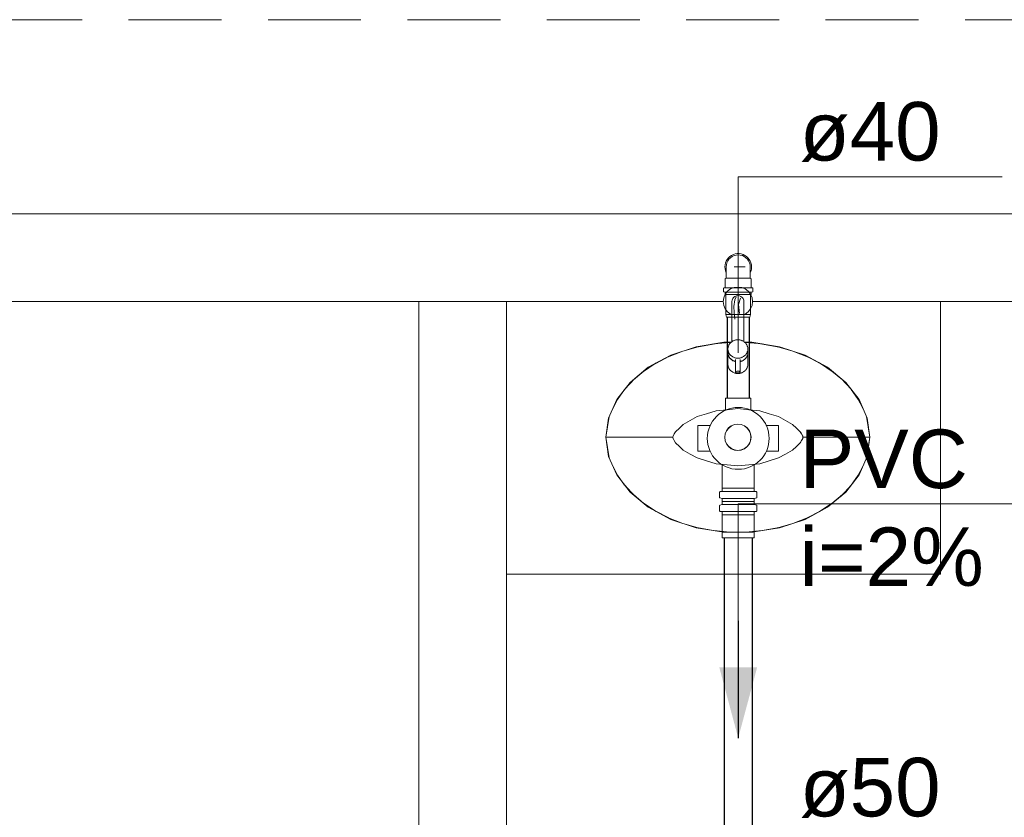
# Model space of a CAD drawing. Header units: millimetres. Extents: x 321 to 585, y -277 to 9.
# Tile 40 of 256: x 390.58 to 393.95, y -226.65 to -223.93. Entities that reach past the tile are written whole.
import ezdxf

# ---------------------------------------------------------------- set-up
doc = ezdxf.new("R2010")
doc.units = ezdxf.units.MM
doc.header["$MEASUREMENT"] = 0
doc.linetypes.add('HIDDEN2', pattern=[0.47625, 0.3175, -0.15875])
doc.linetypes.add('NULL', pattern=[0])
for name, color, linetype, lineweight in [('DI-Detalhes', 5, 'HIDDEN2', 9), ('IFC-Elemento de mobília-Contorno', 152, 'Continuous', 5), ('IFC-Elemento terminal-Contorno', 253, 'Continuous', 5), ('IFC-Laje-Contorno', 134, 'Continuous', 5), ('IFC-Viga-Contorno', 66, 'Continuous', 5), ('Simbolos', 5, 'Continuous', 20), ('Simbolos_int', 2, 'Continuous', 15), ('TQ-Condutos', 3, 'Continuous', 25), ('TQ-Sentido conduto', 9, 'Continuous', 30), ('TQ-Textos conduto', 7, 'Continuous', 9)]:
    doc.layers.add(name, color=color, linetype=linetype, lineweight=lineweight)
doc.styles.add('Arial', font='arial.ttf')

msp = doc.modelspace()

# ---------------------------------------------------------------- hatches: boundary and pattern name
at = {"layer": 'TQ-Sentido conduto', "linetype": 'Continuous'}
msp.add_hatch(color=7, dxfattribs=at).paths.add_polyline_path([(393.0388, -226.3839), (393.1035, -226.1424), (392.9741, -226.1424)])

# ---------------------------------------------------------------- linework, layer by layer
at = {"layer": 'DI-Detalhes'}
msp.add_lwpolyline([(380.9549, -223.9307), (398.5428, -223.9307), (398.5428, -233.9847), (380.9549, -233.9847), (380.9549, -223.9307)], dxfattribs=at)
at = {"layer": 'IFC-Elemento de mobília-Contorno', "color": 7, "lineweight": 5}
for p, q in [((392.2477, -225.8242), (392.2477, -224.8936)), ((392.2477, -224.8936), (392.9878, -224.8936)), ((393.0877, -224.8936), (393.7304, -224.8936)), ((393.7304, -225.8242), (393.7304, -224.8936)), ((392.8082, -225.0764), (392.8955, -225.0474)), ((392.8955, -225.0474), (392.9896, -225.0325)), ((392.9896, -225.0325), (393.0142, -225.0325)), ((393.0612, -225.0325), (393.0859, -225.0325)), ((393.0859, -225.0325), (393.1799, -225.0474)), ((393.1799, -225.0474), (393.2672, -225.0764)), ((392.7317, -225.1178), (392.8082, -225.0764)), ((393.2672, -225.0764), (393.3438, -225.1178)), ((392.6693, -225.1694), (392.7317, -225.1178)), ((393.3438, -225.1178), (393.4061, -225.1694)), ((392.6237, -225.2283), (392.6693, -225.1694)), ((393.4061, -225.1694), (393.4518, -225.2283)), ((392.596, -225.2916), (392.6237, -225.2283)), ((393.4518, -225.2283), (393.4794, -225.2916)), ((392.5868, -225.3568), (392.596, -225.2916)), ((393.4794, -225.2916), (393.4886, -225.3568)), ((392.5868, -225.3568), (392.596, -225.4221)), ((393.4794, -225.4221), (393.4886, -225.3568)), ((392.596, -225.4221), (392.6237, -225.4854)), ((393.4518, -225.4854), (393.4794, -225.4221)), ((392.6237, -225.4854), (392.6693, -225.5443)), ((393.4061, -225.5443), (393.4518, -225.4854)), ((392.6693, -225.5443), (392.7317, -225.5959)), ((393.3438, -225.5959), (393.4061, -225.5443)), ((392.7317, -225.5959), (392.8082, -225.6373)), ((393.2672, -225.6373), (393.3438, -225.5959)), ((392.8082, -225.6373), (392.8955, -225.6662)), ((393.1799, -225.6662), (393.2672, -225.6373)), ((392.8955, -225.6662), (392.9896, -225.6811)), ((392.9896, -225.6811), (393.0859, -225.6811)), ((393.0859, -225.6811), (393.1799, -225.6662)), ((392.2477, -225.8242), (393.7304, -225.8242))]:
    msp.add_line(p, q, dxfattribs=at)
at = {"layer": 'IFC-Elemento terminal-Contorno', "color": 7, "lineweight": 5}
for p, q in [((393.0127, -224.8503), (393.0248, -224.8453)), ((393.0248, -224.8453), (393.0377, -224.8436)), ((393.0377, -224.8436), (393.0507, -224.8453)), ((393.0507, -224.8453), (393.0627, -224.8503)), ((392.9878, -224.8936), (392.9895, -224.8807)), ((392.9895, -224.8807), (392.9945, -224.8686)), ((392.9945, -224.8686), (393.0024, -224.8583)), ((393.0024, -224.8583), (393.0127, -224.8503)), ((393.0199, -224.8833), (393.0232, -224.879)), ((393.0232, -224.879), (393.0274, -224.8757)), ((393.027, -224.8869), (393.0315, -224.8769)), ((393.0274, -224.8757), (393.0324, -224.8737)), ((393.0324, -224.8737), (393.0377, -224.873)), ((393.0377, -224.873), (393.0431, -224.8737)), ((393.0431, -224.8737), (393.048, -224.8757)), ((393.048, -224.8757), (393.0523, -224.879)), ((393.0523, -224.879), (393.0556, -224.8833)), ((393.0627, -224.8503), (393.073, -224.8583)), ((393.073, -224.8583), (393.081, -224.8686)), ((393.081, -224.8686), (393.086, -224.8807)), ((393.086, -224.8807), (393.0877, -224.8936)), ((392.9878, -224.8936), (392.9895, -224.9065)), ((392.9895, -224.9065), (392.9945, -224.9186)), ((393.0171, -224.8936), (393.0178, -224.8882)), ((393.0171, -224.8956), (393.0171, -224.8936)), ((393.0171, -224.8976), (393.0171, -224.8956)), ((393.0171, -224.9016), (393.0171, -224.8976)), ((393.0171, -224.9051), (393.0171, -224.9016)), ((393.0171, -224.9379), (393.0171, -224.9051)), ((393.0178, -224.8882), (393.0199, -224.8833)), ((393.0237, -224.9106), (393.027, -224.8869)), ((393.0237, -224.9106), (393.0251, -224.9306)), ((393.0393, -224.9028), (393.0466, -224.8818)), ((393.0393, -224.9028), (393.0428, -224.9341)), ((393.0556, -224.8833), (393.0576, -224.8882)), ((393.0576, -224.8882), (393.0583, -224.8936)), ((393.0583, -224.9016), (393.0583, -224.8936)), ((393.0583, -224.9051), (393.0583, -224.9016)), ((393.0583, -224.9215), (393.0583, -224.9051)), ((393.081, -224.9186), (393.086, -224.9065)), ((393.086, -224.9065), (393.0877, -224.8936)), ((392.9945, -224.9186), (393.0024, -224.9289)), ((393.0024, -224.9289), (393.0127, -224.9369)), ((393.0127, -224.9369), (393.0171, -224.9387)), ((393.0171, -224.9529), (393.0171, -224.9379)), ((393.0251, -224.9306), (393.0275, -224.9531)), ((393.0583, -224.9379), (393.0583, -224.9215)), ((393.0583, -224.9387), (393.0627, -224.9369)), ((393.0583, -224.9529), (393.0583, -224.9379)), ((393.0627, -224.9369), (393.073, -224.9289)), ((393.073, -224.9289), (393.081, -224.9186)), ((393.0171, -224.97), (393.0171, -224.9529)), ((393.0171, -224.9785), (393.0171, -224.97)), ((393.0171, -224.9871), (393.0171, -224.9785)), ((393.0583, -224.97), (393.0583, -224.9529)), ((393.0583, -224.9785), (393.0583, -224.97)), ((393.0583, -224.9871), (393.0583, -224.9785)), ((393.0171, -225.0302), (393.0171, -224.9871)), ((393.0583, -225.0302), (393.0583, -224.9871)), ((392.8501, -225.0625), (392.9016, -225.048)), ((392.8844, -225.0511), (392.9603, -225.0372)), ((392.9551, -225.0381), (393.0101, -225.0332)), ((392.9857, -225.0332), (393.0135, -225.0332)), ((393.0044, -225.0491), (393.0049, -225.0471)), ((393.0049, -225.0471), (393.0055, -225.0452)), ((393.0055, -225.0452), (393.0063, -225.0432)), ((393.0063, -225.0432), (393.0072, -225.0413)), ((393.0072, -225.0413), (393.0083, -225.0395)), ((393.0083, -225.0395), (393.0094, -225.0378)), ((393.0094, -225.0378), (393.0107, -225.0361)), ((393.0107, -225.0361), (393.0122, -225.0345)), ((393.0122, -225.0345), (393.0137, -225.033)), ((393.0137, -225.033), (393.0153, -225.0316)), ((393.0153, -225.0316), (393.017, -225.0303)), ((393.017, -225.0303), (393.0188, -225.0291)), ((393.0188, -225.0291), (393.0207, -225.028)), ((393.0207, -225.028), (393.0227, -225.027)), ((393.0227, -225.027), (393.0247, -225.0262)), ((393.0247, -225.0262), (393.0268, -225.0254)), ((393.0268, -225.0254), (393.0289, -225.0248)), ((393.0289, -225.0248), (393.0311, -225.0244)), ((393.0311, -225.0244), (393.0333, -225.024)), ((393.0333, -225.024), (393.0355, -225.0238)), ((393.0355, -225.0238), (393.0377, -225.0238)), ((393.0377, -225.0238), (393.0399, -225.0238)), ((393.0399, -225.0238), (393.0422, -225.024)), ((393.0422, -225.024), (393.0444, -225.0244)), ((393.0444, -225.0244), (393.0465, -225.0248)), ((393.0465, -225.0248), (393.0486, -225.0254)), ((393.0486, -225.0254), (393.0507, -225.0262)), ((393.0507, -225.0262), (393.0528, -225.027)), ((393.0528, -225.027), (393.0547, -225.028)), ((393.0547, -225.028), (393.0566, -225.0291)), ((393.0566, -225.0291), (393.0584, -225.0303)), ((393.0584, -225.0303), (393.0601, -225.0316)), ((393.0601, -225.0316), (393.0618, -225.033)), ((393.0618, -225.033), (393.0633, -225.0345)), ((393.0619, -225.0332), (393.0898, -225.0332)), ((393.0633, -225.0345), (393.0647, -225.0361)), ((393.0647, -225.0361), (393.066, -225.0378)), ((393.0653, -225.0332), (393.1204, -225.0381)), ((393.066, -225.0378), (393.0672, -225.0395)), ((393.0672, -225.0395), (393.0682, -225.0413)), ((393.0682, -225.0413), (393.0691, -225.0432)), ((393.0691, -225.0432), (393.0699, -225.0452)), ((393.0699, -225.0452), (393.0706, -225.0471)), ((393.0706, -225.0471), (393.0711, -225.0491)), ((393.1151, -225.0372), (393.191, -225.0511)), ((393.1739, -225.048), (393.2254, -225.0625)), ((392.7568, -225.1045), (392.8016, -225.0815)), ((392.7917, -225.0853), (392.8501, -225.0625)), ((393.0037, -225.0553), (393.0038, -225.0532)), ((393.0037, -225.0553), (393.0038, -225.0573)), ((393.0037, -225.067), (393.0037, -225.0553)), ((393.0037, -225.067), (393.0038, -225.069)), ((393.0037, -225.0679), (393.0037, -225.0674)), ((393.0037, -225.0679), (393.0038, -225.0699)), ((393.0037, -225.1076), (393.0037, -225.0679)), ((393.0038, -225.0532), (393.004, -225.0512)), ((393.0038, -225.0573), (393.004, -225.0594)), ((393.0038, -225.069), (393.004, -225.0711)), ((393.0038, -225.0699), (393.004, -225.072)), ((393.004, -225.0512), (393.0044, -225.0491)), ((393.004, -225.0594), (393.0044, -225.0614)), ((393.004, -225.0711), (393.0044, -225.0731)), ((393.004, -225.072), (393.0044, -225.074)), ((393.0044, -225.0614), (393.0049, -225.0634)), ((393.0044, -225.0731), (393.0049, -225.0751)), ((393.0044, -225.074), (393.0049, -225.076)), ((393.0049, -225.0634), (393.0055, -225.0654)), ((393.0049, -225.0751), (393.0055, -225.0771)), ((393.0049, -225.076), (393.0055, -225.078)), ((393.0055, -225.0654), (393.0063, -225.0674)), ((393.0055, -225.0771), (393.0063, -225.0791)), ((393.0055, -225.078), (393.0063, -225.0799)), ((393.0063, -225.0674), (393.0072, -225.0692)), ((393.0063, -225.0791), (393.0072, -225.0809)), ((393.0063, -225.0799), (393.0072, -225.0818)), ((393.0072, -225.0692), (393.0083, -225.071)), ((393.0072, -225.0809), (393.0083, -225.0827)), ((393.0072, -225.0818), (393.0083, -225.0836)), ((393.0083, -225.071), (393.0094, -225.0728)), ((393.0083, -225.0827), (393.0094, -225.0845)), ((393.0094, -225.0728), (393.0107, -225.0745)), ((393.0107, -225.0745), (393.0122, -225.0761)), ((393.0122, -225.0761), (393.0137, -225.0776)), ((393.0137, -225.0776), (393.0153, -225.079)), ((393.0153, -225.079), (393.017, -225.0803)), ((393.017, -225.0803), (393.0188, -225.0815)), ((393.0188, -225.0815), (393.0207, -225.0826)), ((393.0207, -225.0826), (393.0227, -225.0836)), ((393.0528, -225.0836), (393.0547, -225.0826)), ((393.0547, -225.0826), (393.0566, -225.0815)), ((393.0566, -225.0815), (393.0584, -225.0803)), ((393.0584, -225.0803), (393.0601, -225.079)), ((393.0601, -225.079), (393.0618, -225.0776)), ((393.0618, -225.0776), (393.0633, -225.0761)), ((393.0633, -225.0761), (393.0647, -225.0745)), ((393.0647, -225.0745), (393.066, -225.0728)), ((393.066, -225.0728), (393.0672, -225.071)), ((393.066, -225.0845), (393.0672, -225.0827)), ((393.0672, -225.071), (393.0682, -225.0692)), ((393.0672, -225.0827), (393.0682, -225.0809)), ((393.0672, -225.0836), (393.0682, -225.0818)), ((393.0682, -225.0692), (393.0691, -225.0674)), ((393.0682, -225.0809), (393.0691, -225.0791)), ((393.0682, -225.0818), (393.0691, -225.0799)), ((393.0691, -225.0674), (393.0699, -225.0654)), ((393.0691, -225.0791), (393.0699, -225.0771)), ((393.0691, -225.0799), (393.0699, -225.078)), ((393.0699, -225.0654), (393.0706, -225.0634)), ((393.0699, -225.0771), (393.0706, -225.0751)), ((393.0699, -225.078), (393.0706, -225.076)), ((393.0706, -225.0634), (393.0711, -225.0614)), ((393.0706, -225.0751), (393.0711, -225.0731)), ((393.0706, -225.076), (393.0711, -225.074)), ((393.0711, -225.0491), (393.0714, -225.0512)), ((393.0711, -225.0614), (393.0714, -225.0594)), ((393.0711, -225.0731), (393.0714, -225.0711)), ((393.0711, -225.074), (393.0714, -225.072)), ((393.0714, -225.0512), (393.0716, -225.0532)), ((393.0714, -225.0594), (393.0716, -225.0573)), ((393.0714, -225.0711), (393.0716, -225.069)), ((393.0714, -225.072), (393.0716, -225.0699)), ((393.0716, -225.0532), (393.0717, -225.0553)), ((393.0716, -225.0573), (393.0717, -225.0553)), ((393.0716, -225.069), (393.0717, -225.067)), ((393.0716, -225.0699), (393.0717, -225.0679)), ((393.0717, -225.067), (393.0717, -225.0553)), ((393.0717, -225.0674), (393.0717, -225.0679)), ((393.0717, -225.1076), (393.0717, -225.0679)), ((393.2254, -225.0625), (393.2838, -225.0853)), ((393.2739, -225.0815), (393.3187, -225.1045)), ((392.7123, -225.1339), (392.759, -225.103)), ((393.0037, -225.1076), (393.0038, -225.1096)), ((393.0038, -225.1096), (393.004, -225.1117)), ((393.004, -225.1117), (393.0044, -225.1137)), ((393.0044, -225.1137), (393.0049, -225.1157)), ((393.0049, -225.1157), (393.0055, -225.1177)), ((393.0083, -225.0836), (393.0094, -225.0854)), ((393.0094, -225.0845), (393.0107, -225.0862)), ((393.0094, -225.0854), (393.0107, -225.0871)), ((393.0107, -225.0862), (393.0122, -225.0878)), ((393.0107, -225.0871), (393.0122, -225.0887)), ((393.0122, -225.0878), (393.0137, -225.0893)), ((393.0122, -225.0887), (393.0137, -225.0902)), ((393.0137, -225.0893), (393.0153, -225.0907)), ((393.0137, -225.0902), (393.0153, -225.0916)), ((393.0153, -225.0907), (393.017, -225.092)), ((393.0153, -225.0916), (393.017, -225.0929)), ((393.017, -225.092), (393.0188, -225.0932)), ((393.017, -225.0929), (393.0188, -225.0941)), ((393.0188, -225.0932), (393.0207, -225.0943)), ((393.0188, -225.0941), (393.0207, -225.0952)), ((393.0207, -225.0943), (393.0227, -225.0953)), ((393.0207, -225.0952), (393.0227, -225.0962)), ((393.0227, -225.0836), (393.0247, -225.0844)), ((393.0227, -225.0953), (393.0247, -225.0961)), ((393.0227, -225.0962), (393.0247, -225.097)), ((393.0247, -225.0844), (393.0268, -225.0851)), ((393.0247, -225.0961), (393.0268, -225.0968)), ((393.0247, -225.097), (393.0268, -225.0977)), ((393.0268, -225.0851), (393.0289, -225.0857)), ((393.0268, -225.0968), (393.0289, -225.0974)), ((393.0268, -225.0977), (393.0289, -225.0983)), ((393.0289, -225.0857), (393.0311, -225.0862)), ((393.0289, -225.0974), (393.0298, -225.0976)), ((393.0289, -225.0983), (393.0298, -225.0985)), ((393.0298, -225.1341), (393.0298, -225.0916)), ((393.0311, -225.0862), (393.0333, -225.0865)), ((393.0333, -225.0865), (393.0355, -225.0867)), ((393.0355, -225.0867), (393.0377, -225.0868)), ((393.0377, -225.0868), (393.0399, -225.0867)), ((393.0399, -225.0867), (393.0422, -225.0865)), ((393.0422, -225.0865), (393.0444, -225.0862)), ((393.0444, -225.0862), (393.0465, -225.0857)), ((393.0456, -225.1341), (393.0456, -225.0916)), ((393.0456, -225.0976), (393.0465, -225.0974)), ((393.0456, -225.0985), (393.0465, -225.0983)), ((393.0465, -225.0857), (393.0486, -225.0851)), ((393.0465, -225.0974), (393.0486, -225.0968)), ((393.0465, -225.0983), (393.0486, -225.0977)), ((393.0486, -225.0851), (393.0507, -225.0844)), ((393.0486, -225.0968), (393.0507, -225.0961)), ((393.0486, -225.0977), (393.0507, -225.097)), ((393.0507, -225.0844), (393.0528, -225.0836)), ((393.0507, -225.0961), (393.0528, -225.0953)), ((393.0507, -225.097), (393.0528, -225.0962)), ((393.0528, -225.0953), (393.0547, -225.0943)), ((393.0528, -225.0962), (393.0547, -225.0952)), ((393.0547, -225.0943), (393.0566, -225.0932)), ((393.0547, -225.0952), (393.0566, -225.0941)), ((393.0566, -225.0932), (393.0584, -225.092)), ((393.0566, -225.0941), (393.0584, -225.0929)), ((393.0584, -225.092), (393.0601, -225.0907)), ((393.0584, -225.0929), (393.0601, -225.0916)), ((393.0601, -225.0907), (393.0618, -225.0893)), ((393.0601, -225.0916), (393.0618, -225.0902)), ((393.0618, -225.0893), (393.0633, -225.0878)), ((393.0618, -225.0902), (393.0633, -225.0887)), ((393.0633, -225.0878), (393.0647, -225.0862)), ((393.0633, -225.0887), (393.0647, -225.0871)), ((393.0647, -225.0862), (393.066, -225.0845)), ((393.0647, -225.0871), (393.066, -225.0854)), ((393.066, -225.0854), (393.0672, -225.0836)), ((393.0699, -225.1177), (393.0706, -225.1157)), ((393.0706, -225.1157), (393.0711, -225.1137)), ((393.0711, -225.1137), (393.0714, -225.1117)), ((393.0714, -225.1117), (393.0716, -225.1096)), ((393.0716, -225.1096), (393.0717, -225.1076)), ((393.3164, -225.103), (393.3632, -225.1339)), ((392.6809, -225.161), (392.7163, -225.1312)), ((393.0055, -225.1177), (393.0063, -225.1196)), ((393.0063, -225.1196), (393.0072, -225.1215)), ((393.0072, -225.1215), (393.0083, -225.1233)), ((393.0083, -225.1233), (393.0094, -225.1251)), ((393.0094, -225.1251), (393.0107, -225.1267)), ((393.0107, -225.1267), (393.0122, -225.1283)), ((393.0122, -225.1283), (393.0137, -225.1298)), ((393.0137, -225.1298), (393.0153, -225.1313)), ((393.0153, -225.1313), (393.017, -225.1326)), ((393.017, -225.1326), (393.0188, -225.1338)), ((393.0188, -225.1338), (393.0207, -225.1349)), ((393.0207, -225.1349), (393.0227, -225.1358)), ((393.0227, -225.1358), (393.0247, -225.1367)), ((393.0247, -225.1367), (393.0268, -225.1374)), ((393.0268, -225.1374), (393.0289, -225.138)), ((393.0289, -225.138), (393.0311, -225.1385)), ((393.0298, -225.1341), (393.0301, -225.1333)), ((393.0298, -225.1341), (393.0301, -225.1349)), ((393.0301, -225.1333), (393.0309, -225.1326)), ((393.0301, -225.1349), (393.0309, -225.1356)), ((393.0309, -225.1326), (393.0322, -225.132)), ((393.0309, -225.1356), (393.0322, -225.1362)), ((393.0311, -225.1385), (393.0333, -225.1388)), ((393.0322, -225.132), (393.0338, -225.1316)), ((393.0322, -225.1362), (393.0338, -225.1367)), ((393.0333, -225.1388), (393.0355, -225.139)), ((393.0338, -225.1316), (393.0357, -225.1313)), ((393.0338, -225.1367), (393.0357, -225.137)), ((393.0355, -225.139), (393.0377, -225.1391)), ((393.0357, -225.1313), (393.0377, -225.1312)), ((393.0357, -225.137), (393.0377, -225.1371)), ((393.0377, -225.1312), (393.0398, -225.1313)), ((393.0377, -225.1371), (393.0398, -225.137)), ((393.0377, -225.1391), (393.0399, -225.139)), ((393.0398, -225.1313), (393.0417, -225.1316)), ((393.0398, -225.137), (393.0417, -225.1367)), ((393.0399, -225.139), (393.0422, -225.1388)), ((393.0417, -225.1316), (393.0433, -225.132)), ((393.0417, -225.1367), (393.0433, -225.1362)), ((393.0422, -225.1388), (393.0444, -225.1385)), ((393.0433, -225.132), (393.0445, -225.1326)), ((393.0433, -225.1362), (393.0445, -225.1356)), ((393.0444, -225.1385), (393.0465, -225.138)), ((393.0445, -225.1326), (393.0453, -225.1333)), ((393.0445, -225.1356), (393.0453, -225.1349)), ((393.0453, -225.1333), (393.0456, -225.1341)), ((393.0453, -225.1349), (393.0456, -225.1341)), ((393.0465, -225.138), (393.0486, -225.1374)), ((393.0486, -225.1374), (393.0507, -225.1367)), ((393.0507, -225.1367), (393.0528, -225.1358)), ((393.0528, -225.1358), (393.0547, -225.1349)), ((393.0547, -225.1349), (393.0566, -225.1338)), ((393.0566, -225.1338), (393.0584, -225.1326)), ((393.0584, -225.1326), (393.0601, -225.1313)), ((393.0601, -225.1313), (393.0618, -225.1298)), ((393.0618, -225.1298), (393.0633, -225.1283)), ((393.0633, -225.1283), (393.0647, -225.1267)), ((393.0647, -225.1267), (393.066, -225.1251)), ((393.066, -225.1251), (393.0672, -225.1233)), ((393.0672, -225.1233), (393.0682, -225.1215)), ((393.0682, -225.1215), (393.0691, -225.1196)), ((393.0691, -225.1196), (393.0699, -225.1177)), ((393.3591, -225.1312), (393.3946, -225.161)), ((392.6502, -225.1941), (392.6854, -225.1561)), ((393.39, -225.1561), (393.4253, -225.1941)), ((392.6265, -225.2278), (392.6508, -225.1935)), ((393.4247, -225.1935), (393.4489, -225.2278)), ((392.608, -225.2642), (392.6313, -225.2184)), ((393.4441, -225.2184), (393.4675, -225.2642)), ((392.8985, -225.2862), (392.9309, -225.2762)), ((392.9309, -225.2762), (392.9633, -225.2663)), ((392.9633, -225.2663), (393.0005, -225.2627)), ((393.0005, -225.2627), (393.0377, -225.259)), ((393.0377, -225.259), (393.0749, -225.2627)), ((393.0749, -225.2627), (393.1121, -225.2663)), ((393.1121, -225.2663), (393.1446, -225.2762)), ((393.1446, -225.2762), (393.177, -225.2862)), ((392.5868, -225.3568), (392.5983, -225.2863)), ((392.838, -225.3255), (392.8511, -225.313)), ((392.8511, -225.313), (392.8748, -225.2996)), ((392.8748, -225.2996), (392.8985, -225.2862)), ((393.0058, -225.325), (393.0152, -225.3178)), ((393.0062, -225.3253), (393.0154, -225.3182)), ((393.0152, -225.3178), (393.0261, -225.3133)), ((393.0154, -225.3182), (393.0262, -225.3137)), ((393.0261, -225.3133), (393.0377, -225.3118)), ((393.0262, -225.3137), (393.0377, -225.3122)), ((393.0377, -225.3118), (393.0494, -225.3133)), ((393.0377, -225.3122), (393.0493, -225.3137)), ((393.0493, -225.3137), (393.06, -225.3182)), ((393.0494, -225.3133), (393.0603, -225.3178)), ((393.06, -225.3182), (393.0693, -225.3253)), ((393.0603, -225.3178), (393.0696, -225.325)), ((393.177, -225.2862), (393.2007, -225.2996)), ((393.2007, -225.2996), (393.2243, -225.313)), ((393.2243, -225.313), (393.2375, -225.3255)), ((393.4771, -225.2863), (393.4886, -225.3568)), ((392.8161, -225.3528), (392.8205, -225.3454)), ((392.8161, -225.3528), (392.8166, -225.3517)), ((392.8205, -225.3454), (392.8248, -225.338)), ((392.823, -225.3407), (392.8248, -225.338)), ((392.8248, -225.338), (392.838, -225.3255)), ((392.8248, -225.338), (392.8268, -225.3358)), ((392.9926, -225.3568), (392.9942, -225.3452)), ((392.9931, -225.3568), (392.9946, -225.3453)), ((392.9942, -225.3452), (392.9987, -225.3343)), ((392.9946, -225.3453), (392.9991, -225.3345)), ((392.9987, -225.3343), (393.0058, -225.325)), ((392.9991, -225.3345), (393.0062, -225.3253)), ((393.0693, -225.3253), (393.0764, -225.3345)), ((393.0696, -225.325), (393.0768, -225.3343)), ((393.0764, -225.3345), (393.0808, -225.3453)), ((393.0768, -225.3343), (393.0813, -225.3452)), ((393.0808, -225.3453), (393.0824, -225.3568)), ((393.0813, -225.3452), (393.0828, -225.3568)), ((393.2375, -225.3255), (393.2506, -225.338)), ((393.249, -225.3362), (393.2506, -225.338)), ((393.2506, -225.338), (393.2524, -225.3407)), ((393.2506, -225.338), (393.255, -225.3454)), ((393.255, -225.3454), (393.2593, -225.3528)), ((393.2588, -225.3517), (393.2593, -225.3528)), ((392.5868, -225.3568), (392.5983, -225.4274)), ((392.5868, -225.3568), (392.5945, -225.3568)), ((392.5945, -225.3568), (392.6171, -225.3568)), ((392.6171, -225.3568), (392.6531, -225.3568)), ((392.6531, -225.3568), (392.7002, -225.3568)), ((392.7002, -225.3568), (392.7554, -225.3568)), ((392.7554, -225.3568), (392.8152, -225.3568)), ((392.8152, -225.3568), (392.8156, -225.3548)), ((392.8152, -225.3568), (392.8153, -225.3557)), ((392.8152, -225.3568), (392.8156, -225.3589)), ((392.8152, -225.3568), (392.8153, -225.358)), ((392.8153, -225.3557), (392.8161, -225.3528)), ((392.8153, -225.358), (392.8161, -225.3609)), ((392.8156, -225.3548), (392.8161, -225.3528)), ((392.8156, -225.3589), (392.8161, -225.3609)), ((392.8161, -225.3609), (392.8166, -225.362)), ((392.8161, -225.3609), (392.8205, -225.3683)), ((392.8205, -225.3683), (392.8248, -225.3757)), ((392.823, -225.373), (392.8248, -225.3757)), ((392.8248, -225.3757), (392.8268, -225.3779)), ((392.8248, -225.3757), (392.838, -225.3882)), ((392.9926, -225.3568), (392.9942, -225.3685)), ((392.9931, -225.3568), (392.9946, -225.3684)), ((392.9942, -225.3685), (392.9987, -225.3794)), ((392.9946, -225.3684), (392.9991, -225.3792)), ((392.9987, -225.3794), (393.0058, -225.3887)), ((392.9991, -225.3792), (393.0062, -225.3884)), ((393.0693, -225.3884), (393.0764, -225.3792)), ((393.0696, -225.3887), (393.0768, -225.3794)), ((393.0764, -225.3792), (393.0808, -225.3684)), ((393.0768, -225.3794), (393.0813, -225.3685)), ((393.0808, -225.3684), (393.0824, -225.3568)), ((393.0813, -225.3685), (393.0828, -225.3568)), ((393.2375, -225.3882), (393.2506, -225.3757)), ((393.249, -225.3775), (393.2506, -225.3757)), ((393.2506, -225.3757), (393.255, -225.3683)), ((393.2506, -225.3757), (393.2524, -225.373)), ((393.255, -225.3683), (393.2593, -225.3609)), ((393.2588, -225.362), (393.2593, -225.3609)), ((393.2593, -225.3528), (393.2601, -225.3557)), ((393.2593, -225.3528), (393.2598, -225.3548)), ((393.2593, -225.3609), (393.2601, -225.358)), ((393.2593, -225.3609), (393.2598, -225.3589)), ((393.2598, -225.3548), (393.2603, -225.3568)), ((393.2598, -225.3589), (393.2603, -225.3568)), ((393.2601, -225.3557), (393.2603, -225.3568)), ((393.2601, -225.358), (393.2603, -225.3568)), ((393.2603, -225.3568), (393.3201, -225.3568)), ((393.3201, -225.3568), (393.3753, -225.3568)), ((393.3753, -225.3568), (393.4224, -225.3568)), ((393.4224, -225.3568), (393.4584, -225.3568)), ((393.4584, -225.3568), (393.4809, -225.3568)), ((393.4771, -225.4274), (393.4886, -225.3568)), ((393.4809, -225.3568), (393.4886, -225.3568)), ((392.838, -225.3882), (392.8511, -225.4007)), ((392.8511, -225.4007), (392.8748, -225.4141)), ((392.8748, -225.4141), (392.8985, -225.4275)), ((393.0058, -225.3887), (393.0152, -225.3959)), ((393.0062, -225.3884), (393.0154, -225.3955)), ((393.0152, -225.3959), (393.0261, -225.4004)), ((393.0154, -225.3955), (393.0262, -225.4)), ((393.0261, -225.4004), (393.0377, -225.4019)), ((393.0262, -225.4), (393.0377, -225.4015)), ((393.0377, -225.4015), (393.0493, -225.4)), ((393.0377, -225.4019), (393.0494, -225.4004)), ((393.0493, -225.4), (393.06, -225.3955)), ((393.0494, -225.4004), (393.0603, -225.3959)), ((393.06, -225.3955), (393.0693, -225.3884)), ((393.0603, -225.3959), (393.0696, -225.3887)), ((393.177, -225.4275), (393.2007, -225.4141)), ((393.2007, -225.4141), (393.2243, -225.4007)), ((393.2243, -225.4007), (393.2375, -225.3882)), ((392.608, -225.4494), (392.6313, -225.4953)), ((392.8985, -225.4275), (392.9309, -225.4375)), ((392.9309, -225.4375), (392.9633, -225.4474)), ((392.9633, -225.4474), (393.0005, -225.451)), ((393.0005, -225.451), (393.0377, -225.4547)), ((393.0377, -225.4547), (393.0749, -225.451)), ((393.0749, -225.451), (393.1121, -225.4474)), ((393.1121, -225.4474), (393.1446, -225.4375)), ((393.1446, -225.4375), (393.177, -225.4275)), ((393.4441, -225.4953), (393.4675, -225.4494)), ((392.6265, -225.4858), (392.6508, -225.5202)), ((393.4247, -225.5202), (393.4489, -225.4858)), ((392.6502, -225.5196), (392.6854, -225.5576)), ((393.39, -225.5576), (393.4253, -225.5195)), ((392.6808, -225.5527), (392.7163, -225.5825)), ((393.3591, -225.5825), (393.3946, -225.5527)), ((392.7123, -225.5798), (392.759, -225.6107)), ((393.3164, -225.6107), (393.3632, -225.5798)), ((392.7568, -225.6092), (392.8016, -225.6322)), ((393.2739, -225.6322), (393.3187, -225.6092)), ((392.7917, -225.6283), (392.8501, -225.6512)), ((392.8501, -225.6512), (392.9016, -225.6657)), ((393.1739, -225.6657), (393.2254, -225.6512)), ((393.2254, -225.6512), (393.2838, -225.6283)), ((392.8844, -225.6626), (392.9603, -225.6765)), ((392.9551, -225.6755), (393.0101, -225.6805)), ((392.9857, -225.6805), (393.0898, -225.6805)), ((393.0653, -225.6805), (393.1204, -225.6755)), ((393.1151, -225.6765), (393.191, -225.6626))]:
    msp.add_line(p, q, dxfattribs=at)
at = {"layer": 'IFC-Laje-Contorno', "color": 7, "lineweight": 5}
for p, q in [((391.9477, -228.8069), (391.9477, -224.8936)), ((392.2873, -224.8936), (392.9878, -224.8936)), ((393.7304, -224.8936), (396.4899, -224.8936)), ((392.2477, -228.8069), (392.2477, -225.8242))]:
    msp.add_line(p, q, dxfattribs=at)
at = {"layer": 'IFC-Viga-Contorno', "color": 7, "lineweight": 5}
for p, q in [((389.1277, -224.5936), (396.4899, -224.5936)), ((389.0677, -224.8936), (392.2477, -224.8936))]:
    msp.add_line(p, q, dxfattribs=at)
at = {"layer": 'Simbolos'}
for p, q in [((392.9977, -224.7751), (392.9977, -224.7947)), ((393.08, -224.7751), (393.08, -224.7947)), ((392.9947, -224.8161), (392.9976, -224.8132)), ((392.9976, -224.7947), (392.9976, -224.8132)), ((393.08, -224.7947), (393.08, -224.8132)), ((393.0829, -224.8161), (393.08, -224.8132)), ((392.9906, -224.8467), (392.9929, -224.8465)), ((392.9947, -224.8445), (392.9947, -224.8161)), ((393.0829, -224.8445), (393.0829, -224.8161)), ((393.0871, -224.8467), (393.0848, -224.8465)), ((392.9887, -224.8582), (392.9887, -224.8487)), ((392.9902, -224.8602), (392.9932, -224.861)), ((392.9947, -224.8691), (392.9947, -224.8629)), ((393.0829, -224.8691), (392.9947, -224.8691)), ((392.9964, -224.8691), (393.0812, -224.8691)), ((392.9964, -224.8691), (392.9964, -224.9371)), ((393.0812, -224.8691), (393.0812, -224.9371)), ((393.0829, -224.8691), (393.0829, -224.8629)), ((393.0874, -224.8602), (393.0844, -224.861)), ((393.0889, -224.8582), (393.0889, -224.8487)), ((392.9964, -224.9371), (392.9988, -224.9461)), ((393.0812, -224.9371), (393.0788, -224.9461)), ((392.9952, -225.223), (393.0824, -225.223)), ((392.9952, -225.2625), (392.9952, -225.223)), ((393.0824, -225.2625), (393.0824, -225.223)), ((392.9012, -225.4042), (392.9012, -225.317)), ((392.9407, -225.317), (392.9012, -225.317)), ((393.1369, -225.317), (393.1764, -225.317)), ((393.1764, -225.4042), (393.1764, -225.317)), ((392.9407, -225.4042), (392.9012, -225.4042)), ((393.1369, -225.4042), (393.1764, -225.4042)), ((392.9845, -225.4512), (392.9845, -225.5305)), ((393.0931, -225.4512), (393.0931, -225.5305)), ((392.9752, -225.5621), (392.9752, -225.5445)), ((392.977, -225.5425), (392.9823, -225.5421)), ((392.9841, -225.5311), (392.9845, -225.5305)), ((392.9841, -225.5401), (392.9841, -225.5311)), ((393.0935, -225.5311), (393.0931, -225.5305)), ((393.0935, -225.5401), (393.0935, -225.5311)), ((393.1006, -225.5425), (393.0953, -225.5421)), ((393.1024, -225.5621), (393.1024, -225.5445)), ((392.9767, -225.564), (392.9826, -225.5656)), ((392.9767, -225.5884), (392.9826, -225.5869)), ((392.9841, -225.5762), (392.9841, -225.5675)), ((392.9841, -225.5762), (393.0935, -225.5762)), ((392.9841, -225.5762), (392.9841, -225.5849)), ((392.9841, -225.5762), (393.0935, -225.5762)), ((393.0935, -225.5762), (393.0935, -225.5675)), ((393.0935, -225.5762), (393.0935, -225.5849)), ((393.1009, -225.564), (393.095, -225.5656)), ((393.1009, -225.5884), (393.095, -225.5869)), ((392.9752, -225.5904), (392.9752, -225.6079)), ((392.977, -225.6099), (392.9823, -225.6104)), ((392.9841, -225.6124), (392.9841, -225.6217)), ((393.0935, -225.6124), (393.0935, -225.6217)), ((393.1006, -225.6099), (393.0953, -225.6104)), ((393.1024, -225.5904), (393.1024, -225.6079)), ((392.9841, -225.6217), (392.9845, -225.6221)), ((392.9845, -225.6221), (392.9845, -225.7002)), ((393.0935, -225.6217), (393.0931, -225.6221)), ((393.0931, -225.6221), (393.0931, -225.7002))]:
    msp.add_line(p, q, dxfattribs=at)
for points in [[(393.08, -224.7751), (393.0794, -224.768), (393.0775, -224.761), (393.0745, -224.7545), (393.0704, -224.7487), (393.0653, -224.7436), (393.0594, -224.7395), (393.0529, -224.7364), (393.046, -224.7346), (393.0388, -224.7339), (393.0317, -224.7346), (393.0247, -224.7364), (393.0182, -224.7395), (393.0123, -224.7436), (393.0073, -224.7487), (393.0032, -224.7545), (393.0001, -224.761), (392.9983, -224.768), (392.9976, -224.7751)], [(392.9905, -224.8467), (392.9902, -224.8467), (392.9899, -224.8469), (392.9896, -224.847), (392.9894, -224.8472), (392.9891, -224.8475), (392.989, -224.8477), (392.9888, -224.848), (392.9887, -224.8484), (392.9887, -224.8487)], [(392.9929, -224.8465), (392.9932, -224.8464), (392.9935, -224.8463), (392.9938, -224.8462), (392.9941, -224.846), (392.9943, -224.8457), (392.9945, -224.8455), (392.9946, -224.8451), (392.9947, -224.8448), (392.9947, -224.8445)], [(393.0829, -224.8445), (393.0829, -224.8448), (393.083, -224.8451), (393.0832, -224.8455), (393.0833, -224.8457), (393.0836, -224.846), (393.0838, -224.8462), (393.0841, -224.8463), (393.0844, -224.8464), (393.0847, -224.8465)], [(393.0889, -224.8487), (393.0889, -224.8484), (393.0888, -224.848), (393.0887, -224.8477), (393.0885, -224.8475), (393.0883, -224.8472), (393.088, -224.847), (393.0877, -224.8469), (393.0874, -224.8467), (393.0871, -224.8467)], [(392.9887, -224.8582), (392.9887, -224.8585), (392.9888, -224.8588), (392.9889, -224.8591), (392.989, -224.8593), (392.9892, -224.8596), (392.9894, -224.8598), (392.9897, -224.8599), (392.9899, -224.8601), (392.9902, -224.8602)], [(392.9947, -224.8629), (392.9947, -224.8626), (392.9946, -224.8623), (392.9945, -224.8621), (392.9944, -224.8618), (392.9942, -224.8616), (392.994, -224.8614), (392.9938, -224.8612), (392.9935, -224.8611), (392.9932, -224.861)], [(393.0844, -224.861), (393.0841, -224.8611), (393.0839, -224.8612), (393.0836, -224.8614), (393.0834, -224.8616), (393.0832, -224.8618), (393.0831, -224.8621), (393.083, -224.8623), (393.0829, -224.8626), (393.0829, -224.8629)], [(393.0874, -224.8602), (393.0877, -224.8601), (393.088, -224.8599), (393.0882, -224.8598), (393.0884, -224.8596), (393.0886, -224.8593), (393.0887, -224.8591), (393.0888, -224.8588), (393.0889, -224.8585), (393.0889, -224.8582)], [(392.9935, -225.2652), (392.9938, -225.265), (392.9941, -225.2648), (392.9944, -225.2646), (392.9946, -225.2643), (392.9948, -225.264), (392.995, -225.2636), (392.9951, -225.2633), (392.9952, -225.2629), (392.9952, -225.2625)], [(393.0824, -225.2625), (393.0824, -225.2629), (393.0825, -225.2633), (393.0826, -225.2636), (393.0828, -225.264), (393.083, -225.2643), (393.0832, -225.2646), (393.0835, -225.2648), (393.0838, -225.265), (393.0841, -225.2652)], [(392.9407, -225.317), (392.9411, -225.317), (392.9415, -225.3169), (392.9418, -225.3168), (392.9422, -225.3167), (392.9425, -225.3165), (392.9428, -225.3162), (392.943, -225.3159), (392.9432, -225.3156), (392.9434, -225.3153)], [(393.1342, -225.3153), (393.1344, -225.3156), (393.1346, -225.3159), (393.1349, -225.3162), (393.1352, -225.3165), (393.1355, -225.3167), (393.1358, -225.3168), (393.1362, -225.3169), (393.1365, -225.317), (393.1369, -225.317)], [(392.9434, -225.4059), (392.9432, -225.4056), (392.943, -225.4053), (392.9428, -225.405), (392.9425, -225.4048), (392.9422, -225.4046), (392.9418, -225.4044), (392.9415, -225.4043), (392.9411, -225.4042), (392.9407, -225.4042)], [(393.1369, -225.4042), (393.1365, -225.4042), (393.1362, -225.4043), (393.1358, -225.4044), (393.1355, -225.4046), (393.1352, -225.4048), (393.1349, -225.405), (393.1346, -225.4053), (393.1344, -225.4056), (393.1342, -225.4059)], [(392.977, -225.5425), (392.9767, -225.5426), (392.9764, -225.5427), (392.9761, -225.5429), (392.9759, -225.5431), (392.9756, -225.5433), (392.9755, -225.5436), (392.9753, -225.5439), (392.9752, -225.5442), (392.9752, -225.5445)], [(392.9823, -225.5421), (392.9826, -225.542), (392.9829, -225.5419), (392.9832, -225.5418), (392.9835, -225.5415), (392.9837, -225.5413), (392.9839, -225.541), (392.984, -225.5407), (392.9841, -225.5404), (392.9841, -225.5401)], [(393.0935, -225.5401), (393.0935, -225.5404), (393.0936, -225.5407), (393.0938, -225.541), (393.0939, -225.5413), (393.0942, -225.5415), (393.0944, -225.5418), (393.0947, -225.5419), (393.095, -225.542), (393.0953, -225.5421)], [(393.1024, -225.5445), (393.1024, -225.5442), (393.1023, -225.5439), (393.1022, -225.5436), (393.102, -225.5433), (393.1018, -225.5431), (393.1015, -225.5429), (393.1012, -225.5427), (393.1009, -225.5426), (393.1006, -225.5425)], [(392.9752, -225.5621), (392.9752, -225.5624), (392.9753, -225.5626), (392.9754, -225.5629), (392.9755, -225.5632), (392.9757, -225.5634), (392.9759, -225.5636), (392.9762, -225.5638), (392.9764, -225.5639), (392.9767, -225.564)], [(392.9841, -225.5675), (392.9841, -225.5672), (392.984, -225.5669), (392.9839, -225.5667), (392.9838, -225.5664), (392.9836, -225.5662), (392.9834, -225.566), (392.9832, -225.5658), (392.9829, -225.5657), (392.9826, -225.5656)], [(392.9826, -225.5869), (392.9829, -225.5868), (392.9832, -225.5866), (392.9834, -225.5865), (392.9836, -225.5863), (392.9838, -225.586), (392.9839, -225.5858), (392.984, -225.5855), (392.9841, -225.5852), (392.9841, -225.5849)], [(393.095, -225.5656), (393.0947, -225.5657), (393.0945, -225.5658), (393.0942, -225.566), (393.094, -225.5662), (393.0938, -225.5664), (393.0937, -225.5667), (393.0936, -225.5669), (393.0935, -225.5672), (393.0935, -225.5675)], [(393.0935, -225.5849), (393.0935, -225.5852), (393.0936, -225.5855), (393.0937, -225.5858), (393.0938, -225.586), (393.094, -225.5863), (393.0942, -225.5865), (393.0945, -225.5866), (393.0947, -225.5868), (393.095, -225.5869)], [(393.1009, -225.564), (393.1012, -225.5639), (393.1015, -225.5638), (393.1017, -225.5636), (393.1019, -225.5634), (393.1021, -225.5632), (393.1022, -225.5629), (393.1023, -225.5626), (393.1024, -225.5624), (393.1024, -225.5621)], [(392.9767, -225.5884), (392.9764, -225.5885), (392.9762, -225.5887), (392.9759, -225.5888), (392.9757, -225.5891), (392.9755, -225.5893), (392.9754, -225.5895), (392.9753, -225.5898), (392.9752, -225.5901), (392.9752, -225.5904)], [(392.9752, -225.6079), (392.9752, -225.6082), (392.9753, -225.6085), (392.9755, -225.6089), (392.9756, -225.6091), (392.9759, -225.6094), (392.9761, -225.6096), (392.9764, -225.6097), (392.9767, -225.6098), (392.977, -225.6099)], [(392.9841, -225.6124), (392.9841, -225.612), (392.984, -225.6117), (392.9839, -225.6114), (392.9837, -225.6111), (392.9835, -225.6109), (392.9832, -225.6107), (392.9829, -225.6105), (392.9826, -225.6104), (392.9823, -225.6104)], [(393.0953, -225.6104), (393.095, -225.6104), (393.0947, -225.6105), (393.0944, -225.6107), (393.0942, -225.6109), (393.0939, -225.6111), (393.0938, -225.6114), (393.0936, -225.6117), (393.0935, -225.612), (393.0935, -225.6124)], [(393.1006, -225.6099), (393.1009, -225.6098), (393.1012, -225.6097), (393.1015, -225.6096), (393.1018, -225.6094), (393.102, -225.6091), (393.1022, -225.6089), (393.1023, -225.6085), (393.1024, -225.6082), (393.1024, -225.6079)], [(393.1024, -225.5904), (393.1024, -225.5901), (393.1023, -225.5898), (393.1022, -225.5895), (393.1021, -225.5893), (393.1019, -225.5891), (393.1017, -225.5888), (393.1015, -225.5887), (393.1012, -225.5885), (393.1009, -225.5884)]]:
    msp.add_lwpolyline(points, dxfattribs=at)
msp.add_circle((393.0388, -225.3606), 0.1056, dxfattribs=at)
at = {"layer": 'Simbolos_int'}
for p, q in [((393.0254, -224.7751), (393.063, -224.7751)), ((393.0388, -224.7891), (393.0388, -224.758)), ((392.9976, -224.8132), (393.08, -224.8132)), ((392.9947, -224.8463), (393.0829, -224.8463)), ((392.9947, -224.8614), (393.0829, -224.8614)), ((392.9964, -224.9371), (393.0812, -224.9371)), ((392.9988, -224.9461), (393.0788, -224.9461)), ((393.0935, -225.5419), (392.9841, -225.5419)), ((392.9845, -225.5305), (393.0388, -225.5305)), ((393.0931, -225.5305), (393.0388, -225.5305)), ((393.0935, -225.566), (392.9841, -225.566)), ((392.9841, -225.5865), (393.0935, -225.5865)), ((392.9841, -225.6105), (393.0935, -225.6105)), ((392.9841, -225.6217), (393.0935, -225.6217)), ((392.9845, -225.7002), (393.0931, -225.7002))]:
    msp.add_line(p, q, dxfattribs=at)
msp.add_lwpolyline([(393.08, -224.7947), (393.0825, -224.7883), (393.0839, -224.7817), (393.0844, -224.7749), (393.0839, -224.7681), (393.0823, -224.7615), (393.0798, -224.7552), (393.0764, -224.7493), (393.0722, -224.744), (393.0672, -224.7394), (393.0616, -224.7356), (393.0554, -224.7327), (393.0489, -224.7307), (393.0422, -224.7296), (393.0354, -224.7296), (393.0287, -224.7307), (393.0222, -224.7327), (393.0161, -224.7356), (393.0105, -224.7394), (393.0055, -224.744), (393.0012, -224.7493), (392.9978, -224.7552), (392.9953, -224.7615), (392.9938, -224.7681), (392.9932, -224.7749), (392.9937, -224.7817), (392.9952, -224.7883), (392.9976, -224.7947)], dxfattribs=at)
at = {"layer": 'TQ-Condutos'}
for p, q in [((393.0012, -224.9461), (393.0012, -225.223)), ((393.0764, -224.9461), (393.0764, -225.223)), ((392.9913, -225.7002), (392.9913, -226.9072)), ((393.0863, -225.7002), (393.0863, -226.9072))]:
    msp.add_line(p, q, dxfattribs=at)
at = {"layer": 'TQ-Sentido conduto'}
msp.add_lwpolyline([(393.0388, -225.984), (393.0388, -226.3839)], dxfattribs=at)
at = {"layer": 'TQ-Textos conduto'}
for points in [[(393.0388, -225.0679), (393.0388, -224.4679), (393.9402, -224.4679)], [(393.0388, -226.1839), (393.0388, -225.5839), (394.6349, -225.5839)]]:
    msp.add_lwpolyline(points, dxfattribs=at)

# ---------------------------------------------------------------- texts
at = {"layer": 'TQ-Textos conduto', "linetype": 'NULL', "char_height": 0.2, "attachment_point": 7, "line_spacing_factor": 0.6, "style": 'Arial'}
for s, insert, width in [('ø40', (393.2488, -224.4172), 0.962805), ('PVC', (393.2488, -225.5333), 1.14939), ('i=2%', (393.2488, -225.8666), 1.257927), ('ø50', (393.2488, -226.657), 0.962805)]:
    msp.add_mtext(s, dxfattribs=dict(at, insert=insert, width=width))

doc.saveas('drawing.dxf')
